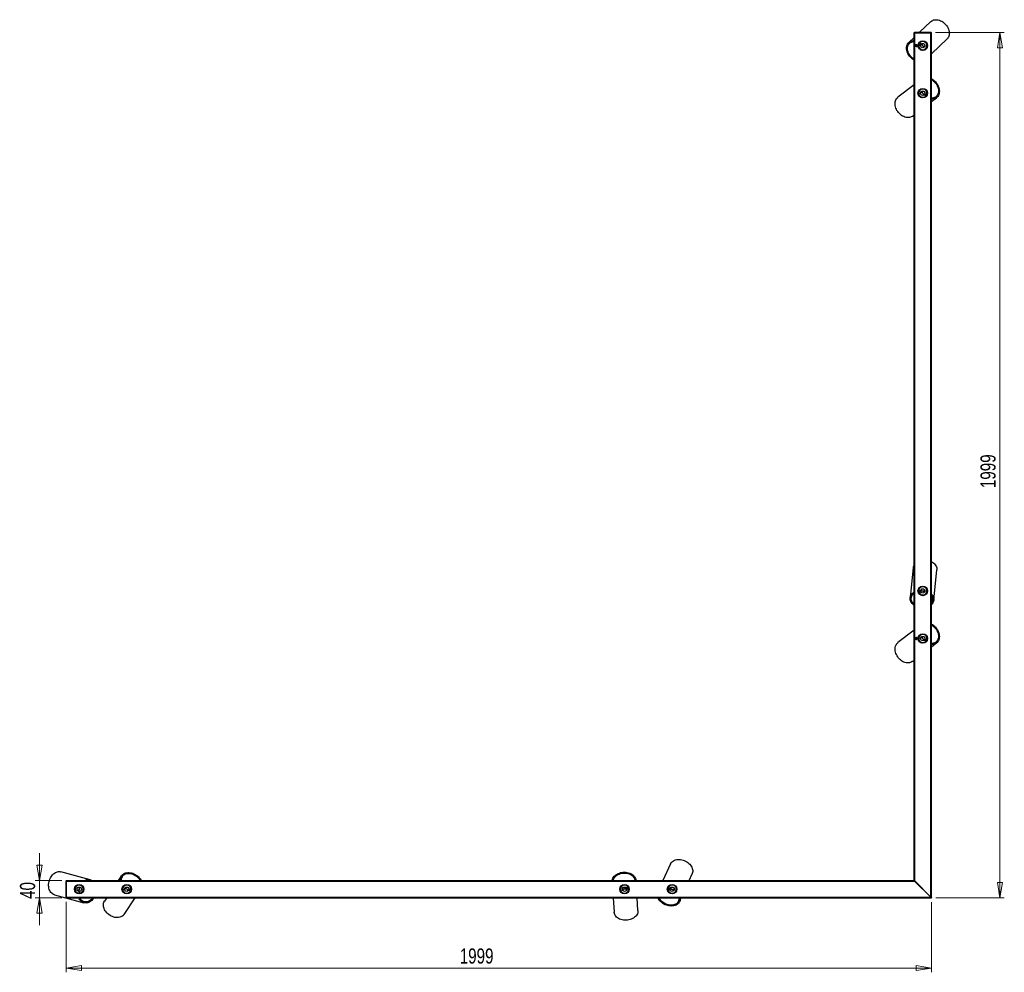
# Model space of a CAD drawing. Header units: millimetres. Extents: x 109 to 1024, y 445 to 795.
# Tile 3 of 4: x 455 to 683, y 575 to 795. Entities that reach past the tile are written whole.
import ezdxf

# ---------------------------------------------------------------- set-up
doc = ezdxf.new("R2010")
doc.units = ezdxf.units.MM
doc.styles.add('SLDTEXTSTYLE0', font='TXT', dxfattribs={"width": 0.75})
doc.dimstyles.new('SLDDIMSTYLE1', dxfattribs={"dimtxt": 3.5, "dimasz": 3.556, "dimexe": 0, "dimexo": 0.0625, "dimgap": 0.875, "dimtad": 1, "dimdec": 0, "dimlfac": 10, "dimrnd": 1e-09, "dimzin": 12, "dimdsep": 46, "dimtxsty": 'SLDTEXTSTYLE0', "dimblk1": 'CLOSED', "dimblk2": 'CLOSED', "dimsah": 1, "dimcen": 0.09, "dimadec": 0, "dimazin": 3, "dimtfac": 1, "dimtdec": 0, "dimtmove": 0, "dimatfit": 0, "dimldrblk": 'CLOSED', "dimfxl": 0, "dimfrac": 2, "dimtolj": 1, "dimtzin": 12, "dimarcsym": 0})
doc.dimstyles.new('SLDDIMSTYLE2', dxfattribs={"dimtxt": 3.5, "dimasz": 3.556, "dimexe": 0, "dimexo": 0.0625, "dimgap": 0.875, "dimtad": 1, "dimdec": 0, "dimlfac": 10, "dimrnd": 1e-09, "dimzin": 12, "dimdsep": 46, "dimtxsty": 'SLDTEXTSTYLE0', "dimblk1": 'CLOSED', "dimblk2": 'CLOSED', "dimsah": 1, "dimcen": 0.09, "dimadec": 0, "dimazin": 3, "dimtfac": 1, "dimtdec": 0, "dimtofl": 0, "dimtmove": 0, "dimatfit": 3, "dimldrblk": 'CLOSED', "dimfxl": 0, "dimfrac": 2, "dimtolj": 1, "dimtzin": 12, "dimarcsym": 0})

# ---------------------------------------------------------------- blocks, each defined once
blk = doc.blocks.new('_Closed')
at = {"color": 0, "linetype": 'ByBlock', "lineweight": -2}
for p, q in [((-1, 0.166667), (0, 0)), ((-1, 0.166667), (-1, -0.166667)), ((0, 0), (-1, -0.166667)), ((0, 0), (-1, 0))]:
    blk.add_line(p, q, dxfattribs=at)
blk = doc.blocks.new('_D_1')
at = {"color": 7, "linetype": 'Continuous', "lineweight": 0}
for p, q in [((460.05, 596.24), (460.05, 602.59)), ((465.22, 596.24), (459.05, 596.24)), ((460.05, 596.24), (460.05, 592.24)), ((465.22, 592.24), (459.05, 592.24)), ((460.05, 592.24), (460.05, 585.89))]:
    blk.add_line(p, q, dxfattribs=at)
at = {"color": 7, "linetype": 'Continuous', "lineweight": 18, "xscale": 3.556, "yscale": 3.556}
for p, rotation in [((460.05, 596.24, 9.57), 270.0000000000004), ((460.05, 592.24, 9.57), 90.0000000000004)]:
    blk.add_blockref('_Closed', p, dxfattribs=dict(at, rotation=rotation))
at = {"color": 7, "linetype": 'Continuous', "lineweight": 18, "insert": (455.53, 591.99), "char_height": 3.5, "attachment_point": 1, "rotation": 90, "style": 'SLDTEXTSTYLE0'}
blk.add_mtext('40', dxfattribs=at)
blk = doc.blocks.new('_D_2')
at = {"color": 7, "linetype": 'Continuous', "lineweight": 0}
for p, q in [((466.22, 591.32), (466.22, 575.03)), ((666.14, 591.24), (666.14, 575.03)), ((466.22, 576.03), (666.14, 576.03))]:
    blk.add_line(p, q, dxfattribs=at)
at = {"color": 7, "linetype": 'Continuous', "lineweight": 18, "xscale": 3.556, "yscale": 3.556, "rotation": 180.0000000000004}
blk.add_blockref('_Closed', (466.22, 576.03, 9.57), dxfattribs=at)
at = {"color": 7, "linetype": 'Continuous', "lineweight": 18, "xscale": 3.556, "yscale": 3.556}
blk.add_blockref('_Closed', (666.14, 576.03, 9.57), dxfattribs=at)
at = {"color": 7, "linetype": 'Continuous', "lineweight": 18, "insert": (557.14, 580.55), "char_height": 3.5, "attachment_point": 1, "style": 'SLDTEXTSTYLE0'}
blk.add_mtext('1999', dxfattribs=at)
blk = doc.blocks.new('_D_3')
at = {"color": 7, "linetype": 'Continuous', "lineweight": 0}
for p, q in [((667.06, 792.16), (682.97, 792.16)), ((681.97, 592.24), (681.97, 792.16)), ((667.14, 592.24), (682.97, 592.24))]:
    blk.add_line(p, q, dxfattribs=at)
at = {"color": 7, "linetype": 'Continuous', "lineweight": 18, "xscale": 3.556, "yscale": 3.556}
for p, rotation in [((681.97, 792.16, 9.57), 90.0000000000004), ((681.97, 592.24, 9.57), 270.0000000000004)]:
    blk.add_blockref('_Closed', p, dxfattribs=dict(at, rotation=rotation))
at = {"color": 7, "linetype": 'Continuous', "lineweight": 18, "insert": (677.46, 686.9), "char_height": 3.5, "attachment_point": 1, "rotation": 90, "style": 'SLDTEXTSTYLE0'}
blk.add_mtext('1999', dxfattribs=at)

msp = doc.modelspace()

# ---------------------------------------------------------------- linework, layer by layer
at = {"color": 7, "linetype": 'Continuous', "lineweight": 25}
for p, q in [((665.98, 794.7), (663.31, 792.16)), ((662.14, 792.16), (662.22, 792.16)), ((662.14, 596.16), (662.14, 792.16)), ((662.22, 792.16), (662.22, 792.06)), ((666.06, 792.16), (662.22, 792.16)), ((662.22, 596.16), (662.22, 792.16)), ((666.06, 792.06), (662.22, 792.06)), ((666.06, 792.16), (666.06, 792.06)), ((666.06, 792.16), (666.14, 792.16)), ((666.06, 592.24), (666.06, 792.16)), ((666.14, 592.24), (666.14, 792.16)), ((662.14, 791.05), (660.88, 789.86)), ((661.05, 789.81), (661.12, 789.74)), ((661.15, 789.77), (661.06, 789.68)), ((661.35, 789.93), (661.3, 789.98)), ((663.26, 789.5), (663.64, 789.3)), ((663.73, 789.48), (663.35, 789.68)), ((663.64, 789.3), (663.73, 789.48)), ((663.94, 789.46), (664.09, 789.59)), ((664.21, 790.26), (664.22, 790.27)), ((666.14, 787.27), (669.77, 790.7)), ((662.23, 789.32), (662.22, 789.33)), ((662.22, 788.99), (662.23, 789)), ((662.26, 789.36), (662.23, 789.32)), ((662.23, 789.04), (662.23, 789.32)), ((662.23, 789), (662.23, 789.04)), ((662.23, 789), (662.26, 788.96)), ((662.26, 789.36), (662.26, 789.36)), ((662.29, 789.32), (662.26, 789.36)), ((662.26, 789.01), (662.26, 789.36)), ((662.26, 789.01), (662.26, 789.36)), ((662.26, 788.96), (662.26, 789.01)), ((662.26, 788.96), (662.26, 789.01)), ((662.26, 788.96), (662.29, 789)), ((662.26, 788.96), (662.26, 788.96)), ((662.32, 789.36), (662.29, 789.32)), ((662.29, 789.04), (662.29, 789.32)), ((662.29, 789), (662.29, 789.04)), ((662.29, 789), (662.32, 788.96)), ((662.33, 789.36), (662.32, 789.36)), ((662.32, 789.01), (662.32, 789.36)), ((662.32, 788.96), (662.32, 789.01)), ((662.32, 788.96), (662.33, 788.96)), ((662.36, 789.32), (662.33, 789.36)), ((662.33, 789.01), (662.33, 789.36)), ((662.33, 788.96), (662.33, 789.01)), ((662.33, 788.96), (662.36, 789)), ((662.38, 789.36), (662.36, 789.32)), ((662.36, 789.04), (662.36, 789.32)), ((662.36, 789), (662.36, 789.04)), ((662.36, 789), (662.38, 788.96)), ((662.39, 789.36), (662.38, 789.36)), ((662.38, 789.01), (662.38, 789.36)), ((662.38, 788.96), (662.38, 789.01)), ((662.38, 788.96), (662.39, 788.96)), ((662.42, 789.32), (662.39, 789.36)), ((662.39, 789.01), (662.39, 789.36)), ((662.39, 788.96), (662.39, 789.01)), ((662.39, 788.96), (662.42, 789)), ((662.45, 789.36), (662.42, 789.32)), ((662.42, 789.04), (662.42, 789.32)), ((662.42, 789), (662.42, 789.04)), ((662.42, 789), (662.45, 788.96)), ((662.46, 789.36), (662.45, 789.36)), ((662.45, 789.01), (662.45, 789.36)), ((662.45, 788.96), (662.45, 789.01)), ((662.45, 788.96), (662.46, 788.96)), ((662.48, 789.32), (662.46, 789.36)), ((662.46, 789.01), (662.46, 789.36)), ((662.46, 788.96), (662.46, 789.01)), ((662.46, 788.96), (662.48, 789)), ((662.51, 789.36), (662.48, 789.32)), ((662.48, 789.04), (662.48, 789.32)), ((662.48, 789), (662.48, 789.04)), ((662.48, 789), (662.51, 788.96)), ((662.52, 789.36), (662.51, 789.36)), ((662.51, 789.01), (662.51, 789.36)), ((662.51, 788.96), (662.51, 789.01)), ((662.51, 788.96), (662.52, 788.96)), ((662.55, 789.32), (662.52, 789.36)), ((662.52, 789.01), (662.52, 789.36)), ((662.52, 788.96), (662.52, 789.01)), ((662.52, 788.96), (662.55, 789)), ((662.58, 789.36), (662.55, 789.32)), ((662.55, 789.04), (662.55, 789.32)), ((662.55, 789), (662.55, 789.04)), ((662.55, 789), (662.58, 788.96)), ((662.59, 789.36), (662.58, 789.36)), ((662.58, 789.01), (662.58, 789.36)), ((662.58, 788.96), (662.58, 789.01)), ((662.58, 788.96), (662.59, 788.96)), ((662.61, 789.32), (662.59, 789.36)), ((662.59, 789.01), (662.59, 789.36)), ((662.59, 788.96), (662.59, 789.01)), ((662.59, 788.96), (662.61, 789)), ((662.64, 789.36), (662.61, 789.32)), ((662.61, 789.04), (662.61, 789.32)), ((662.61, 789), (662.61, 789.04)), ((662.61, 789), (662.64, 788.96)), ((662.65, 789.36), (662.64, 789.36)), ((662.64, 789.01), (662.64, 789.36)), ((662.64, 788.96), (662.64, 789.01)), ((662.64, 788.96), (662.65, 788.96)), ((662.68, 789.32), (662.65, 789.36)), ((662.65, 789.01), (662.65, 789.36)), ((662.65, 788.96), (662.65, 789.01)), ((662.65, 788.96), (662.68, 789)), ((662.7, 789.36), (662.68, 789.32)), ((662.68, 789.04), (662.68, 789.32)), ((662.68, 789), (662.68, 789.04)), ((662.68, 789), (662.7, 788.96)), ((662.71, 789.36), (662.7, 789.36)), ((662.7, 789.01), (662.7, 789.36)), ((662.7, 788.96), (662.7, 789.01)), ((662.7, 788.96), (662.71, 788.96)), ((662.74, 789.32), (662.71, 789.36)), ((662.71, 789.01), (662.71, 789.36)), ((662.71, 788.96), (662.71, 789.01)), ((662.71, 788.96), (662.74, 789)), ((662.76, 789.34), (662.74, 789.32)), ((662.74, 789.04), (662.74, 789.32)), ((662.74, 789), (662.74, 789.04)), ((662.74, 789), (662.76, 788.98)), ((662.94, 789.16), (662.76, 789.34)), ((662.76, 788.98), (662.76, 789.34)), ((662.76, 788.98), (662.94, 789.16)), ((663.03, 789.14), (663.04, 789.15)), ((663.05, 788.98), (663.05, 788.99)), ((663.08, 788.86), (663.07, 788.87)), ((663.09, 788.83), (663.08, 788.85)), ((663.77, 788.11), (663.76, 788.13)), ((663.8, 788.1), (663.78, 788.12)), ((663.91, 788.08), (663.91, 788.08)), ((664.07, 788.06), (664.06, 788.05)), ((664.57, 789.09), (664.43, 788.95)), ((665.25, 789.18), (665.24, 789.17)), ((662.14, 780.09), (658.38, 777.21)), ((663.04, 778.26), (663.05, 778.27)), ((663.72, 778.28), (663.88, 778.4)), ((664.32, 779.24), (664.33, 779.25)), ((664.48, 779.21), (664.49, 779.21)), ((664.59, 779.17), (664.61, 779.16)), ((664.62, 779.16), (664.63, 779.14)), ((665.22, 778.38), (665.23, 778.36)), ((665.22, 778.35), (665.24, 778.33)), ((665.25, 778.22), (665.24, 778.21)), ((665.25, 778.06), (665.24, 778.05)), ((663.96, 777.08), (663.95, 777.07)), ((664.31, 777.85), (664.15, 777.72)), ((664.62, 777.96), (664.51, 777.8)), ((664.51, 777.8), (664.88, 777.56)), ((664.99, 777.73), (664.62, 777.96)), ((666.14, 776.23), (667.31, 777.12)), ((666.84, 777.1), (666.88, 777.05)), ((667.05, 777.24), (667.15, 777.32)), ((667.15, 777.19), (667.09, 777.27)), ((661.73, 772.85), (662.14, 773.16)), ((661.92, 668.56), (661.21, 661.57)), ((666.68, 661.01), (667.39, 668)), ((663.62, 663.14), (663.19, 663.04)), ((663.24, 662.84), (663.66, 662.94)), ((663.31, 662.42), (663.31, 662.44)), ((663.42, 662.31), (663.42, 662.32)), ((663.47, 664.04), (663.47, 664.05)), ((663.53, 662.24), (663.51, 662.24)), ((663.55, 662.23), (663.53, 662.23)), ((663.66, 662.94), (663.62, 663.14)), ((663.79, 663.26), (663.81, 663.46)), ((664.51, 663.38), (664.49, 663.18)), ((664.54, 662.12), (664.51, 662.13)), ((664.56, 662.14), (664.54, 662.14)), ((664.66, 662.2), (664.66, 662.18)), ((664.8, 662.28), (664.8, 662.27)), ((664.96, 663.9), (664.96, 663.88)), ((661.37, 661.64), (661.47, 661.63)), ((661.52, 661.92), (661.45, 661.93)), ((661.47, 661.68), (661.46, 661.54)), ((666.43, 661.03), (666.44, 661.17)), ((666.44, 661.12), (666.54, 661.11)), ((666.52, 661.41), (666.45, 661.42)), ((662.14, 654.09), (658.39, 651.2)), ((664.32, 653.25), (664.33, 653.25)), ((664.48, 653.21), (664.49, 653.21)), ((664.59, 653.17), (664.6, 653.16)), ((664.62, 653.16), (664.63, 653.15)), ((662.23, 652.32), (662.22, 652.33)), ((662.22, 651.99), (662.23, 652)), ((662.26, 652.36), (662.23, 652.32)), ((662.23, 652.17), (662.23, 652.32)), ((662.23, 652), (662.23, 652.17)), ((662.23, 652), (662.26, 651.96)), ((662.29, 652.32), (662.26, 652.36)), ((662.26, 652.36), (662.26, 652.36)), ((662.26, 652.18), (662.26, 652.36)), ((662.26, 652.18), (662.26, 652.36)), ((662.26, 651.96), (662.26, 652.18)), ((662.26, 651.96), (662.26, 652.18)), ((662.26, 651.96), (662.29, 652)), ((662.26, 651.96), (662.26, 651.96)), ((662.32, 652.36), (662.29, 652.32)), ((662.29, 652.17), (662.29, 652.32)), ((662.29, 652), (662.29, 652.17)), ((662.29, 652), (662.32, 651.96)), ((662.33, 652.36), (662.32, 652.36)), ((662.32, 652.18), (662.32, 652.36)), ((662.32, 651.96), (662.32, 652.18)), ((662.32, 651.96), (662.33, 651.96)), ((662.36, 652.32), (662.33, 652.36)), ((662.33, 652.18), (662.33, 652.36)), ((662.33, 651.96), (662.33, 652.18)), ((662.33, 651.96), (662.36, 652)), ((662.38, 652.36), (662.36, 652.32)), ((662.36, 652.17), (662.36, 652.32)), ((662.36, 652), (662.36, 652.17)), ((662.36, 652), (662.38, 651.96)), ((662.39, 652.36), (662.38, 652.36)), ((662.38, 652.18), (662.38, 652.36)), ((662.38, 651.96), (662.38, 652.18)), ((662.38, 651.96), (662.39, 651.96)), ((662.42, 652.32), (662.39, 652.36)), ((662.39, 652.18), (662.39, 652.36)), ((662.39, 651.96), (662.39, 652.18)), ((662.39, 651.96), (662.42, 652)), ((662.45, 652.36), (662.42, 652.32)), ((662.42, 652.17), (662.42, 652.32)), ((662.42, 652), (662.42, 652.17)), ((662.42, 652), (662.45, 651.96)), ((662.46, 652.36), (662.45, 652.36)), ((662.45, 652.18), (662.45, 652.36)), ((662.45, 651.96), (662.45, 652.18)), ((662.45, 651.96), (662.46, 651.96)), ((662.48, 652.32), (662.46, 652.36)), ((662.46, 652.18), (662.46, 652.36)), ((662.46, 651.96), (662.46, 652.18)), ((662.46, 651.96), (662.48, 652)), ((662.51, 652.36), (662.48, 652.32)), ((662.48, 652.17), (662.48, 652.32)), ((662.48, 652), (662.48, 652.17)), ((662.48, 652), (662.51, 651.96)), ((662.52, 652.36), (662.51, 652.36)), ((662.51, 652.18), (662.51, 652.36)), ((662.51, 651.96), (662.51, 652.18)), ((662.51, 651.96), (662.52, 651.96)), ((662.55, 652.32), (662.52, 652.36)), ((662.52, 652.18), (662.52, 652.36)), ((662.52, 651.96), (662.52, 652.18)), ((662.52, 651.96), (662.55, 652)), ((662.58, 652.36), (662.55, 652.32)), ((662.55, 652.17), (662.55, 652.32)), ((662.55, 652), (662.55, 652.17)), ((662.55, 652), (662.58, 651.96)), ((662.59, 652.36), (662.58, 652.36)), ((662.58, 652.18), (662.58, 652.36)), ((662.58, 651.96), (662.58, 652.18)), ((662.58, 651.96), (662.59, 651.96)), ((662.61, 652.32), (662.59, 652.36)), ((662.59, 652.18), (662.59, 652.36)), ((662.59, 651.96), (662.59, 652.18)), ((662.59, 651.96), (662.61, 652)), ((662.64, 652.36), (662.61, 652.32)), ((662.61, 652.17), (662.61, 652.32)), ((662.61, 652), (662.61, 652.17)), ((662.61, 652), (662.64, 651.96)), ((662.65, 652.36), (662.64, 652.36)), ((662.64, 652.18), (662.64, 652.36)), ((662.64, 651.96), (662.64, 652.18)), ((662.64, 651.96), (662.65, 651.96)), ((662.68, 652.32), (662.65, 652.36)), ((662.65, 652.18), (662.65, 652.36)), ((662.65, 651.96), (662.65, 652.18)), ((662.65, 651.96), (662.68, 652)), ((662.7, 652.36), (662.68, 652.32)), ((662.68, 652.17), (662.68, 652.32)), ((662.68, 652), (662.68, 652.17)), ((662.68, 652), (662.7, 651.96)), ((662.71, 652.36), (662.7, 652.36)), ((662.7, 652.18), (662.7, 652.36)), ((662.7, 651.96), (662.7, 652.18)), ((662.7, 651.96), (662.71, 651.96)), ((662.74, 652.32), (662.71, 652.36)), ((662.71, 652.18), (662.71, 652.36)), ((662.71, 651.96), (662.71, 652.18)), ((662.71, 651.96), (662.74, 652)), ((662.76, 652.34), (662.74, 652.32)), ((662.74, 652.17), (662.74, 652.32)), ((662.74, 652), (662.74, 652.17)), ((662.74, 652), (662.76, 651.98)), ((662.94, 652.16), (662.76, 652.34)), ((662.76, 651.98), (662.76, 652.34)), ((662.76, 651.98), (662.94, 652.16)), ((663.03, 652.25), (663.04, 652.26)), ((663.72, 652.28), (663.88, 652.4)), ((663.96, 651.07), (663.95, 651.07)), ((664.31, 651.85), (664.15, 651.72)), ((664.62, 651.96), (664.51, 651.8)), ((664.51, 651.8), (664.88, 651.56)), ((664.99, 651.73), (664.62, 651.96)), ((665.22, 652.38), (665.23, 652.36)), ((665.22, 652.35), (665.24, 652.33)), ((665.25, 652.22), (665.24, 652.22)), ((665.25, 652.07), (665.24, 652.06)), ((666.14, 650.23), (667.31, 651.13)), ((666.84, 651.11), (666.88, 651.05)), ((667.05, 651.25), (667.16, 651.33)), ((667.15, 651.2), (667.09, 651.28)), ((661.74, 646.84), (662.14, 647.15)), ((605.83, 600.06), (604.11, 596.24)), ((471.76, 596.4), (464.98, 598.24)), ((466.22, 596.24), (466.22, 596.16)), ((466.22, 596.24), (662.22, 596.24)), ((466.22, 596.16), (662.22, 596.16)), ((466.32, 596.16), (466.22, 596.16)), ((466.22, 592.32), (466.22, 596.16)), ((466.32, 592.32), (466.32, 596.16)), ((471.18, 596.24), (471.21, 596.24)), ((471.33, 596.3), (471.32, 596.24)), ((471.63, 596.24), (471.64, 596.27)), ((478.98, 597.33), (478.25, 596.24)), ((478.94, 596.9), (479, 596.86)), ((479.15, 597.12), (479.06, 597.18)), ((479.19, 597.19), (479.12, 597.08)), ((597.59, 596.24), (597.58, 596.3)), ((597.84, 596.24), (597.83, 596.31)), ((610.14, 596.24), (610.85, 597.8)), ((662.14, 596.16), (662.22, 596.16)), ((662.2, 596.14), (662.23, 596.14)), ((662.2, 596.14), (662.23, 596.14)), ((662.21, 596.13), (662.24, 596.13)), ((662.22, 596.24), (662.22, 596.16)), ((662.22, 596.13), (662.24, 596.13)), ((662.23, 596.14), (662.24, 596.13)), ((662.23, 596.14), (662.23, 596.14)), ((662.24, 596.18), (662.24, 596.15)), ((662.24, 596.18), (662.24, 596.15)), ((662.26, 596.14), (662.24, 596.15)), ((662.24, 596.13), (662.25, 596.1)), ((662.24, 596.13), (662.24, 596.13)), ((662.24, 596.1), (662.25, 596.1)), ((662.26, 596.16), (662.26, 596.14)), ((662.26, 596.16), (662.26, 596.14)), ((662.26, 596.14), (662.26, 596.14)), ((662.28, 596.14), (662.28, 596.13)), ((662.36, 596.08), (662.28, 596.13)), ((662.36, 596.08), (665.96, 592.4)), ((468.63, 595.18), (468.64, 595.17)), ((469.07, 593.92), (468.88, 593.97)), ((469.06, 594.64), (469.26, 594.59)), ((470.19, 594.75), (470.21, 594.75)), ((470.26, 594.6), (470.27, 594.6)), ((470.3, 594.49), (470.3, 594.47)), ((470.31, 594.47), (470.3, 594.44)), ((479.14, 593.98), (479.15, 593.99)), ((479.79, 594.22), (479.9, 594.38)), ((480.05, 595.32), (480.05, 595.34)), ((480.21, 595.34), (480.21, 595.35)), ((480.32, 595.34), (480.34, 595.33)), ((480.35, 595.34), (480.37, 595.33)), ((480.48, 593.99), (480.37, 593.83)), ((480.74, 594.21), (480.69, 594.01)), ((480.69, 594.01), (481.11, 593.9)), ((481.16, 594.1), (480.74, 594.21)), ((481.17, 594.79), (481.19, 594.78)), ((481.19, 594.76), (481.2, 594.75)), ((481.25, 594.65), (481.24, 594.64)), ((481.3, 594.5), (481.29, 594.49)), ((594.42, 594.99), (594.42, 595.01)), ((594.53, 595.1), (594.53, 595.12)), ((594.62, 595.18), (594.64, 595.18)), ((594.65, 595.19), (594.67, 595.2)), ((594.89, 593.96), (594.88, 594.16)), ((595.57, 594.21), (595.59, 594.01)), ((595.63, 595.26), (595.66, 595.27)), ((596.05, 594.71), (595.65, 594.54)), ((595.65, 594.54), (595.73, 594.35)), ((595.66, 595.25), (595.68, 595.25)), ((595.73, 594.35), (596.13, 594.53)), ((595.78, 595.2), (595.78, 595.19)), ((595.91, 595.11), (595.91, 595.1)), ((605.2, 593.8), (605.21, 593.81)), ((605.27, 594.22), (605.7, 594.18)), ((605.72, 594.38), (605.29, 594.42)), ((605.7, 594.18), (605.72, 594.38)), ((605.87, 595.28), (605.87, 595.29)), ((605.93, 594.44), (606.01, 594.62)), ((606.65, 594.33), (606.57, 594.15)), ((607.24, 594.68), (607.24, 594.66)), ((665.98, 592.42), (662.3, 596.02)), ((463.53, 592.94), (470.31, 591.09)), ((466.22, 592.32), (466.22, 592.24)), ((466.22, 592.32), (666.14, 592.32)), ((466.32, 592.32), (466.22, 592.32)), ((466.22, 592.24), (666.14, 592.24)), ((468.25, 593.73), (468.23, 593.73)), ((469.36, 593.74), (469.16, 593.72)), ((469.16, 593.72), (469.19, 593.29)), ((469.39, 593.3), (469.36, 593.74)), ((469.81, 593.3), (469.8, 593.3)), ((469.94, 593.39), (469.93, 593.4)), ((470.03, 593.49), (470.02, 593.47)), ((470.05, 593.51), (470.04, 593.49)), ((475.57, 592.24), (475.07, 591.5)), ((479.64, 588.43), (482.19, 592.24)), ((480.4, 593.15), (480.39, 593.14)), ((592.61, 592.24), (592.84, 588.92)), ((594.53, 593.37), (594.53, 593.39)), ((596.03, 593.49), (596.03, 593.48)), ((598.33, 589.31), (598.12, 592.24)), ((605.27, 593.66), (605.28, 593.67)), ((605.36, 593.56), (605.34, 593.57)), ((605.37, 593.54), (605.35, 593.55)), ((606.27, 593.13), (606.25, 593.14)), ((606.3, 593.13), (606.28, 593.14)), ((606.42, 593.16), (606.41, 593.15)), ((606.57, 593.2), (606.57, 593.19)), ((607.73, 591.5), (607.78, 591.62)), ((607.76, 591.57), (607.85, 591.53)), ((607.93, 591.83), (607.86, 591.86)), ((607.95, 591.39), (608.34, 592.24)), ((666.06, 592.24), (666.14, 592.24)), ((666.14, 592.32), (666.14, 592.24)), ((470.01, 591.45), (470, 591.39)), ((470.25, 591.37), (470.38, 591.33)), ((470.27, 591.26), (470.3, 591.35))]:
    msp.add_line(p, q, dxfattribs=at)
at = {"color": 8, "linetype": 'Continuous', "lineweight": 25}
for p, q in [((662.3, 789.33), (662.3, 792.06)), ((665.98, 592.42), (665.98, 792.06)), ((662.3, 652.33), (662.3, 788.99)), ((662.3, 596.12), (662.3, 651.99)), ((466.32, 596.08), (662.26, 596.08)), ((662.3, 596.08), (662.36, 596.08)), ((662.3, 596.02), (662.3, 596.08)), ((466.32, 592.4), (665.96, 592.4))]:
    msp.add_line(p, q, dxfattribs=at)
at = {"color": 7, "linetype": 'Continuous', "lineweight": 25, "flags": 128}
for points in [[(665.98, 794.7), (666.03, 794.74), (666.21, 794.88), (666.42, 794.99), (666.65, 795.07), (666.9, 795.12), (667.15, 795.14), (667.42, 795.13), (667.69, 795.09), (667.96, 795.01), (668.24, 794.91), (668.51, 794.77), (668.77, 794.61), (669.01, 794.43), (669.25, 794.22), (669.46, 793.99), (669.66, 793.74), (669.83, 793.49), (669.98, 793.22), (670.1, 792.94), (670.19, 792.66), (670.25, 792.39), (670.28, 792.11), (670.27, 791.85), (670.24, 791.59), (670.18, 791.35), (670.08, 791.13), (669.96, 790.92), (669.81, 790.74), (669.77, 790.7)], [(662.14, 785.8), (662.01, 785.88), (661.76, 786.05), (661.52, 786.24), (661.29, 786.46), (661.09, 786.69), (660.91, 786.94), (660.75, 787.2), (660.62, 787.47), (660.51, 787.75), (660.43, 788.02), (660.39, 788.3), (660.37, 788.57), (660.39, 788.83), (660.43, 789.07), (660.51, 789.31), (660.61, 789.52), (660.75, 789.71), (660.9, 789.88), (661.09, 790.02), (661.29, 790.14), (661.51, 790.22), (661.75, 790.28), (662, 790.31), (662.14, 790.31)], [(662.14, 785.93), (662.08, 785.97), (661.83, 786.14), (661.59, 786.33), (661.37, 786.54), (661.18, 786.77), (661, 787.01), (660.84, 787.27), (660.72, 787.53), (660.62, 787.8), (660.55, 788.07), (660.51, 788.34), (660.5, 788.6), (660.53, 788.85), (660.58, 789.09), (660.67, 789.31), (660.78, 789.51), (660.92, 789.69), (661.09, 789.84), (661.28, 789.97), (661.49, 790.06), (661.71, 790.13), (661.95, 790.17), (662.13, 790.17)], [(662.14, 786.02), (662, 786.11), (661.76, 786.28), (661.53, 786.48), (661.33, 786.7), (661.14, 786.94), (660.98, 787.19), (660.84, 787.44), (660.73, 787.71), (660.65, 787.98), (660.61, 788.24), (660.59, 788.5), (660.61, 788.76), (660.65, 788.99), (660.73, 789.22), (660.84, 789.42), (660.98, 789.6), (661.14, 789.75), (661.33, 789.88), (661.53, 789.98), (661.76, 790.04), (662, 790.08), (662.14, 790.09)], [(663.76, 789.49), (663.81, 789.45), (663.86, 789.43), (663.91, 789.43), (663.94, 789.46), (663.97, 789.49), (663.97, 789.54), (663.96, 789.59), (663.94, 789.62)], [(663.88, 789.43), (663.98, 789.27), (664.1, 789.12)], [(664.09, 789.59), (664.11, 789.63), (664.12, 789.66)], [(664.5, 790.21), (664.52, 790.19), (664.53, 790.19)], [(665.19, 789.49), (665.19, 789.48), (665.21, 789.46)], [(664.1, 789.12), (664.25, 788.99), (664.4, 788.89)], [(664.64, 789.11), (664.61, 789.11), (664.57, 789.09)], [(666.14, 781.5), (666.36, 781.38), (666.61, 781.2), (666.84, 781.01), (667.06, 780.79), (667.26, 780.55), (667.43, 780.29), (667.59, 780.03), (667.72, 779.75), (667.82, 779.47), (667.9, 779.18), (667.95, 778.9), (667.96, 778.63), (667.95, 778.36), (667.91, 778.1), (667.84, 777.86), (667.74, 777.64), (667.61, 777.43), (667.46, 777.26), (667.29, 777.11), (667.09, 776.98), (666.88, 776.89), (666.65, 776.83), (666.4, 776.8), (666.15, 776.8), (666.14, 776.8)], [(666.14, 781.37), (666.29, 781.28), (666.53, 781.12), (666.76, 780.93), (666.97, 780.71), (667.17, 780.48), (667.34, 780.23), (667.49, 779.97), (667.62, 779.7), (667.72, 779.42), (667.79, 779.14), (667.83, 778.87), (667.84, 778.6), (667.82, 778.34), (667.77, 778.09), (667.69, 777.86), (667.58, 777.65), (667.45, 777.46), (667.29, 777.3), (667.11, 777.17), (666.91, 777.06), (666.69, 776.98), (666.46, 776.94), (666.21, 776.93), (666.14, 776.93)], [(666.14, 781.28), (666.35, 781.15), (666.59, 780.97), (666.81, 780.77), (667.01, 780.55), (667.2, 780.31), (667.36, 780.06), (667.49, 779.79), (667.6, 779.52), (667.68, 779.25), (667.73, 778.97), (667.75, 778.7), (667.74, 778.44), (667.7, 778.19), (667.63, 777.96), (667.53, 777.75), (667.4, 777.56), (667.24, 777.39), (667.07, 777.26), (666.87, 777.15), (666.65, 777.07), (666.42, 777.03), (666.18, 777.02), (666.14, 777.02)], [(663.65, 778.26), (663.68, 778.26), (663.72, 778.28)], [(664.18, 778.19), (664.05, 778.34), (663.91, 778.46)], [(664.37, 777.86), (664.29, 778.03), (664.18, 778.19)], [(661.73, 772.85), (661.68, 772.81), (661.48, 772.69), (661.26, 772.6), (661.03, 772.54), (660.78, 772.52), (660.52, 772.53), (660.26, 772.57), (659.99, 772.64), (659.73, 772.74), (659.47, 772.87), (659.22, 773.03), (658.97, 773.22), (658.75, 773.43), (658.53, 773.66), (658.34, 773.91), (658.17, 774.18), (658.03, 774.45), (657.91, 774.73), (657.82, 775.02), (657.76, 775.31), (657.73, 775.59), (657.73, 775.86), (657.76, 776.13), (657.82, 776.38), (657.91, 776.61), (658.03, 776.82), (658.17, 777.01), (658.34, 777.17), (658.38, 777.21)], [(663.06, 777.94), (663.06, 777.95), (663.05, 777.97)], [(663.67, 777.15), (663.66, 777.17), (663.65, 777.18)], [(664.15, 777.72), (664.12, 777.69), (664.11, 777.66)], [(664.48, 777.8), (664.44, 777.83), (664.4, 777.86), (664.35, 777.86), (664.31, 777.85), (664.28, 777.81), (664.27, 777.76), (664.28, 777.71), (664.29, 777.68)], [(666.14, 669.94), (666.19, 669.91), (666.44, 669.76), (666.66, 669.59), (666.86, 669.4), (667.03, 669.2), (667.18, 668.98), (667.28, 668.76), (667.36, 668.52), (667.4, 668.29), (667.4, 668.06), (667.39, 668)], [(662.14, 659.83), (662.06, 659.88), (661.85, 660.06), (661.66, 660.25), (661.51, 660.46), (661.38, 660.68), (661.29, 660.9), (661.23, 661.13), (661.2, 661.36), (661.21, 661.59), (661.26, 661.82), (661.33, 662.04), (661.45, 662.25), (661.59, 662.45), (661.77, 662.63), (661.97, 662.8), (662.14, 662.92)], [(662.14, 659.98), (662.12, 659.99), (661.92, 660.17), (661.74, 660.36), (661.6, 660.57), (661.49, 660.78), (661.41, 661.01), (661.36, 661.23), (661.35, 661.46), (661.38, 661.68), (661.44, 661.9), (661.53, 662.11), (661.66, 662.31), (661.82, 662.5), (662.01, 662.67), (662.14, 662.76)], [(662.14, 660.08), (662.05, 660.16), (661.87, 660.35), (661.72, 660.55), (661.6, 660.76), (661.51, 660.98), (661.46, 661.2), (661.45, 661.43), (661.47, 661.65), (661.53, 661.87), (661.62, 662.08), (661.75, 662.28), (661.91, 662.46), (662.1, 662.63), (662.14, 662.66)], [(663.64, 663.16), (663.69, 663.16), (663.74, 663.18), (663.78, 663.21), (663.79, 663.26), (663.79, 663.3), (663.76, 663.34), (663.71, 663.37), (663.68, 663.38)], [(663.72, 664.19), (663.75, 664.19), (663.76, 664.19)], [(663.76, 663.2), (663.94, 663.14), (664.13, 663.11)], [(663.81, 663.46), (663.81, 663.5), (663.79, 663.52)], [(664.13, 663.11), (664.32, 663.1), (664.51, 663.12)], [(664.55, 663.45), (664.53, 663.43), (664.51, 663.38)], [(664.72, 664.09), (664.72, 664.09), (664.75, 664.09)], [(666.14, 662.42), (666.18, 662.37), (666.35, 662.17), (666.48, 661.95), (666.58, 661.73), (666.65, 661.5), (666.68, 661.27), (666.68, 661.03), (666.64, 660.81), (666.57, 660.58), (666.47, 660.37), (666.33, 660.17), (666.16, 659.98), (666.14, 659.96)], [(666.14, 655.5), (666.35, 655.38), (666.6, 655.21), (666.83, 655.01), (667.05, 654.79), (667.25, 654.55), (667.43, 654.3), (667.58, 654.03), (667.71, 653.76), (667.82, 653.48), (667.9, 653.19), (667.94, 652.91), (667.96, 652.63), (667.95, 652.36), (667.91, 652.11), (667.84, 651.87), (667.74, 651.64), (667.61, 651.44), (667.46, 651.26), (667.29, 651.11), (667.09, 650.99), (666.88, 650.9), (666.65, 650.83), (666.4, 650.8), (666.15, 650.8), (666.14, 650.8)], [(666.14, 655.37), (666.28, 655.29), (666.52, 655.12), (666.75, 654.93), (666.96, 654.72), (667.16, 654.49), (667.33, 654.24), (667.49, 653.98), (667.61, 653.71), (667.71, 653.43), (667.78, 653.15), (667.82, 652.88), (667.83, 652.61), (667.81, 652.35), (667.77, 652.1), (667.69, 651.87), (667.58, 651.66), (667.45, 651.47), (667.29, 651.31), (667.11, 651.17), (666.91, 651.07), (666.69, 650.99), (666.46, 650.95), (666.21, 650.93), (666.14, 650.94)], [(666.14, 655.28), (666.35, 655.15), (666.58, 654.98), (666.8, 654.78), (667.01, 654.56), (667.19, 654.32), (667.35, 654.07), (667.49, 653.8), (667.6, 653.53), (667.68, 653.25), (667.73, 652.98), (667.75, 652.71), (667.74, 652.45), (667.7, 652.2), (667.63, 651.97), (667.53, 651.76), (667.4, 651.57), (667.24, 651.4), (667.07, 651.26), (666.87, 651.16), (666.65, 651.08), (666.42, 651.04), (666.18, 651.03), (666.14, 651.03)], [(661.74, 646.84), (661.69, 646.81), (661.49, 646.69), (661.27, 646.6), (661.04, 646.54), (660.79, 646.51), (660.53, 646.52), (660.27, 646.56), (660.01, 646.63), (659.74, 646.73), (659.48, 646.86), (659.23, 647.02), (658.98, 647.21), (658.75, 647.42), (658.54, 647.65), (658.35, 647.9), (658.18, 648.16), (658.04, 648.44), (657.92, 648.72), (657.83, 649), (657.77, 649.29), (657.74, 649.57), (657.73, 649.85), (657.76, 650.11), (657.82, 650.36), (657.91, 650.6), (658.03, 650.81), (658.17, 651), (658.34, 651.16), (658.39, 651.2)], [(663.06, 651.94), (663.06, 651.95), (663.05, 651.97)], [(663.65, 652.26), (663.68, 652.26), (663.72, 652.28)], [(663.67, 651.15), (663.66, 651.17), (663.65, 651.17)], [(664.18, 652.19), (664.05, 652.34), (663.91, 652.46)], [(664.15, 651.72), (664.12, 651.69), (664.11, 651.66)], [(664.37, 651.86), (664.29, 652.03), (664.18, 652.19)], [(664.48, 651.8), (664.44, 651.84), (664.4, 651.86), (664.35, 651.86), (664.31, 651.85), (664.28, 651.81), (664.27, 651.76), (664.28, 651.71), (664.29, 651.68)], [(605.83, 600.06), (605.86, 600.11), (605.98, 600.31), (606.13, 600.5), (606.31, 600.66), (606.52, 600.8), (606.75, 600.91), (607, 601), (607.27, 601.07), (607.55, 601.1), (607.84, 601.11), (608.14, 601.09), (608.44, 601.03), (608.74, 600.96), (609.04, 600.85), (609.32, 600.72), (609.6, 600.57), (609.85, 600.4), (610.09, 600.2), (610.3, 599.99), (610.49, 599.77), (610.65, 599.54), (610.78, 599.29), (610.88, 599.05), (610.95, 598.8), (610.98, 598.55), (610.98, 598.31), (610.94, 598.07), (610.87, 597.85), (610.85, 597.8)], [(463.53, 592.94), (463.48, 592.95), (463.26, 593.04), (463.06, 593.16), (462.87, 593.31), (462.7, 593.49), (462.55, 593.7), (462.42, 593.94), (462.32, 594.19), (462.24, 594.47), (462.18, 594.75), (462.16, 595.05), (462.16, 595.36), (462.19, 595.67), (462.25, 595.98), (462.33, 596.28), (462.44, 596.57), (462.57, 596.85), (462.72, 597.12), (462.9, 597.36), (463.09, 597.58), (463.29, 597.78), (463.51, 597.95), (463.74, 598.08), (463.98, 598.19), (464.21, 598.26), (464.45, 598.29), (464.69, 598.29), (464.92, 598.26), (464.98, 598.24)], [(478.72, 596.24), (478.72, 596.41), (478.73, 596.65), (478.78, 596.89), (478.86, 597.11), (478.97, 597.31), (479.11, 597.49), (479.28, 597.66), (479.47, 597.8), (479.69, 597.91), (479.92, 597.99), (480.18, 598.05), (480.44, 598.08), (480.72, 598.08), (481.01, 598.05), (481.29, 598), (481.58, 597.91), (481.87, 597.8), (482.14, 597.66), (482.41, 597.5), (482.66, 597.31), (482.89, 597.11), (483.1, 596.89), (483.29, 596.66), (483.45, 596.41), (483.55, 596.24)], [(478.86, 596.24), (478.86, 596.47), (478.89, 596.71), (478.95, 596.93), (479.04, 597.14), (479.16, 597.33), (479.32, 597.49), (479.5, 597.64), (479.7, 597.76), (479.92, 597.85), (480.17, 597.92), (480.43, 597.95), (480.7, 597.96), (480.97, 597.94), (481.25, 597.89), (481.54, 597.8), (481.81, 597.7), (482.09, 597.56), (482.34, 597.4), (482.59, 597.22), (482.82, 597.03), (483.02, 596.81), (483.2, 596.58), (483.36, 596.34), (483.41, 596.24)], [(478.95, 596.24), (478.95, 596.44), (478.98, 596.67), (479.04, 596.89), (479.13, 597.1), (479.26, 597.28), (479.41, 597.45), (479.6, 597.59), (479.8, 597.7), (480.03, 597.79), (480.27, 597.85), (480.53, 597.88), (480.8, 597.87), (481.08, 597.84), (481.36, 597.78), (481.64, 597.69), (481.91, 597.57), (482.18, 597.42), (482.43, 597.26), (482.66, 597.07), (482.87, 596.86), (483.06, 596.64), (483.23, 596.4), (483.32, 596.24)], [(592.36, 596.24), (592.38, 596.36), (592.44, 596.59), (592.55, 596.81), (592.68, 597.03), (592.84, 597.23), (593.04, 597.41), (593.25, 597.58), (593.5, 597.74), (593.76, 597.87), (594.04, 597.98), (594.33, 598.06), (594.64, 598.12), (594.94, 598.16), (595.25, 598.17), (595.56, 598.15), (595.87, 598.11), (596.16, 598.04), (596.44, 597.95), (596.7, 597.83), (596.94, 597.69), (597.16, 597.53), (597.35, 597.36), (597.51, 597.16), (597.64, 596.96), (597.74, 596.74), (597.8, 596.52), (597.83, 596.29), (597.84, 596.24)], [(592.51, 596.24), (592.51, 596.26), (592.56, 596.48), (592.65, 596.7), (592.77, 596.91), (592.92, 597.11), (593.1, 597.3), (593.31, 597.47), (593.54, 597.63), (593.8, 597.76), (594.07, 597.87), (594.35, 597.95), (594.65, 598.01), (594.95, 598.05), (595.26, 598.06), (595.56, 598.04), (595.85, 597.99), (596.14, 597.92), (596.41, 597.83), (596.66, 597.71), (596.89, 597.57), (597.1, 597.41), (597.27, 597.23), (597.42, 597.04), (597.54, 596.84), (597.62, 596.62), (597.67, 596.4), (597.69, 596.24)], [(592.61, 596.24), (592.61, 596.28), (592.67, 596.5), (592.76, 596.72), (592.89, 596.93), (593.05, 597.12), (593.23, 597.31), (593.45, 597.47), (593.69, 597.61), (593.95, 597.74), (594.22, 597.84), (594.51, 597.91), (594.81, 597.96), (595.11, 597.98), (595.41, 597.97), (595.7, 597.94), (595.99, 597.88), (596.27, 597.8), (596.52, 597.69), (596.76, 597.56), (596.97, 597.4), (597.15, 597.23), (597.31, 597.04), (597.43, 596.84), (597.52, 596.63), (597.57, 596.41), (597.59, 596.24)], [(468.14, 594), (468.14, 594.03), (468.14, 594.03)], [(468.39, 594.96), (468.4, 594.97), (468.41, 594.99)], [(468.88, 593.97), (468.83, 593.97), (468.81, 593.96)], [(469.14, 593.74), (469.15, 593.8), (469.14, 593.85), (469.11, 593.89), (469.07, 593.92), (469.03, 593.92), (468.98, 593.89), (468.95, 593.85), (468.93, 593.83)], [(469.01, 594.69), (469.02, 594.67), (469.06, 594.64)], [(469.12, 593.88), (469.21, 594.04), (469.27, 594.22)], [(469.27, 594.22), (469.31, 594.41), (469.32, 594.6)], [(479.73, 594.18), (479.75, 594.19), (479.79, 594.22)], [(480.25, 594.28), (480.08, 594.38), (479.91, 594.45)], [(480.53, 594.03), (480.4, 594.16), (480.25, 594.28)], [(480.37, 593.83), (480.35, 593.78), (480.35, 593.76)], [(480.66, 594), (480.61, 594.03), (480.56, 594.03), (480.51, 594.02), (480.48, 593.99), (480.46, 593.95), (480.47, 593.9), (480.5, 593.86), (480.52, 593.84)], [(595.22, 594.29), (595.03, 594.27), (594.85, 594.22)], [(594.87, 593.89), (594.88, 593.92), (594.89, 593.96)], [(595.59, 594.27), (595.41, 594.3), (595.22, 594.29)], [(595.71, 594.33), (595.66, 594.32), (595.61, 594.29), (595.58, 594.25), (595.57, 594.21), (595.59, 594.17), (595.62, 594.13), (595.67, 594.11), (595.7, 594.11)], [(595.59, 594.01), (595.6, 593.97), (595.62, 593.95)], [(605.75, 594.4), (605.8, 594.38), (605.85, 594.38), (605.9, 594.4), (605.93, 594.44), (605.93, 594.48), (605.92, 594.53), (605.89, 594.57), (605.86, 594.59)], [(605.88, 594.39), (606.03, 594.28), (606.2, 594.19)], [(606.01, 594.62), (606.02, 594.67), (606.01, 594.69)], [(606.16, 595.35), (606.18, 595.34), (606.19, 595.34)], [(606.2, 594.19), (606.38, 594.13), (606.56, 594.09)], [(606.7, 594.38), (606.68, 594.37), (606.65, 594.33)], [(607.07, 594.94), (607.07, 594.94), (607.09, 594.92)], [(472.59, 592.24), (472.49, 592.1), (472.31, 591.87), (472.12, 591.66), (471.91, 591.48), (471.69, 591.33), (471.46, 591.2), (471.22, 591.11), (470.98, 591.06), (470.75, 591.04), (470.51, 591.05), (470.29, 591.1), (470.07, 591.18), (469.87, 591.29), (469.68, 591.44), (469.51, 591.61), (469.35, 591.81), (469.22, 592.04), (469.13, 592.24)], [(472.45, 592.24), (472.39, 592.16), (472.21, 591.93), (472.02, 591.74), (471.81, 591.56), (471.59, 591.42), (471.36, 591.31), (471.13, 591.24), (470.9, 591.19), (470.67, 591.19), (470.45, 591.21), (470.23, 591.28), (470.02, 591.37), (469.83, 591.5), (469.65, 591.66), (469.5, 591.85), (469.36, 592.06), (469.27, 592.24)], [(472.35, 592.24), (472.23, 592.08), (472.04, 591.87), (471.84, 591.69), (471.63, 591.54), (471.4, 591.43), (471.17, 591.34), (470.94, 591.3), (470.71, 591.28), (470.49, 591.31), (470.27, 591.36), (470.07, 591.46), (469.88, 591.58), (469.7, 591.74), (469.55, 591.93), (469.41, 592.14), (469.37, 592.24)], [(479.27, 593.69), (479.26, 593.69), (479.25, 593.71)], [(480.1, 593.13), (480.08, 593.15), (480.07, 593.15)], [(594.81, 593.22), (594.8, 593.22), (594.78, 593.23)], [(595.8, 593.3), (595.78, 593.29), (595.77, 593.29)], [(608.08, 592.24), (608.09, 592.1), (608.08, 591.87), (608.04, 591.64), (607.96, 591.42), (607.86, 591.21), (607.72, 591.02), (607.55, 590.86), (607.36, 590.71), (607.14, 590.58), (606.9, 590.49), (606.64, 590.41), (606.37, 590.37), (606.08, 590.35), (605.79, 590.36), (605.49, 590.39), (605.19, 590.46), (604.89, 590.55), (604.61, 590.66), (604.33, 590.8), (604.07, 590.96), (603.82, 591.15), (603.6, 591.35), (603.39, 591.56), (603.22, 591.79), (603.07, 592.02), (602.97, 592.24)], [(607.94, 592.24), (607.95, 592.03), (607.92, 591.8), (607.86, 591.58), (607.77, 591.37), (607.65, 591.18), (607.5, 591.01), (607.32, 590.85), (607.11, 590.72), (606.88, 590.62), (606.64, 590.54), (606.37, 590.49), (606.09, 590.47), (605.81, 590.47), (605.52, 590.5), (605.22, 590.56), (604.93, 590.65), (604.65, 590.77), (604.38, 590.9), (604.12, 591.06), (603.89, 591.24), (603.67, 591.44), (603.48, 591.65), (603.31, 591.87), (603.17, 592.11), (603.11, 592.24)], [(607.84, 592.24), (607.85, 592.04), (607.83, 591.82), (607.77, 591.6), (607.67, 591.39), (607.55, 591.21), (607.39, 591.04), (607.21, 590.89), (607, 590.77), (606.77, 590.67), (606.52, 590.6), (606.25, 590.56), (605.97, 590.54), (605.68, 590.56), (605.39, 590.6), (605.11, 590.68), (604.82, 590.77), (604.55, 590.9), (604.28, 591.05), (604.04, 591.22), (603.82, 591.4), (603.61, 591.61), (603.44, 591.83), (603.3, 592.06), (603.2, 592.24)], [(479.64, 588.43), (479.61, 588.38), (479.45, 588.21), (479.28, 588.05), (479.07, 587.92), (478.84, 587.82), (478.6, 587.74), (478.34, 587.7), (478.06, 587.68), (477.78, 587.69), (477.49, 587.73), (477.2, 587.8), (476.91, 587.9), (476.62, 588.03), (476.35, 588.18), (476.09, 588.36), (475.84, 588.55), (475.62, 588.77), (475.42, 589), (475.24, 589.24), (475.09, 589.49), (474.97, 589.75), (474.88, 590.01), (474.83, 590.27), (474.8, 590.53), (474.81, 590.78), (474.86, 591.01), (474.93, 591.24), (475.04, 591.45), (475.07, 591.5)], [(598.33, 589.31), (598.33, 589.25), (598.32, 589.01), (598.27, 588.78), (598.19, 588.55), (598.08, 588.33), (597.93, 588.12), (597.75, 587.92), (597.55, 587.74), (597.31, 587.58), (597.06, 587.43), (596.79, 587.31), (596.5, 587.21), (596.19, 587.14), (595.89, 587.09), (595.57, 587.06), (595.26, 587.07), (594.95, 587.1), (594.65, 587.16), (594.36, 587.24), (594.09, 587.35), (593.84, 587.48), (593.61, 587.63), (593.4, 587.8), (593.23, 587.99), (593.08, 588.19), (592.97, 588.41), (592.89, 588.63), (592.85, 588.86), (592.84, 588.92)]]:
    msp.add_lwpolyline(points, dxfattribs=at)
at = {"color": 7, "linetype": 'Continuous', "lineweight": 25}
for centre, radius in [((664.14, 789.16), 1.11), ((664.14, 789.16), 1.1), ((664.14, 789.16), 0.5), ((664.14, 778.16), 1.11), ((664.14, 778.16), 1.1), ((664.14, 778.16), 0.5), ((664.14, 663.16), 1.11), ((664.14, 663.16), 1.1), ((664.14, 663.16), 0.5), ((664.14, 652.16), 1.11), ((664.14, 652.16), 1.1), ((664.14, 652.16), 0.5), ((469.22, 594.24), 1.11), ((469.22, 594.24), 1.1), ((469.22, 594.24), 0.5), ((480.22, 594.24), 1.11), ((480.22, 594.24), 1.1), ((480.22, 594.24), 0.5), ((595.22, 594.24), 1.11), ((595.22, 594.24), 1.1), ((595.22, 594.24), 0.5), ((606.22, 594.24), 1.11), ((606.22, 594.24), 1.1), ((606.22, 594.24), 0.5)]:
    msp.add_circle(centre, radius, dxfattribs=at)
for centre, radius, start, end in [((662.19, 788.63), 1.54, 92.318, 132.3795), ((664.14, 789.16), 0.95, 158.7962, 146.7115), ((664.71, 789.71), 0.814, 198.4909, 223.9251), ((664.72, 789.7), 0.814, 223.009, 248.4432), ((664.53, 788.87), 0.135, 143.0176, 229.7188), ((664.5, 788.84), 0.129, 46.6047, 124.7873), ((664.14, 778.16), 0.95, 332.8095, 320.7249), ((663.82, 778.51), 0.129, 220.6181, 298.8006), ((663.78, 778.49), 0.135, 317.0309, 43.7321), ((663.51, 777.68), 0.814, 37.0223, 62.4565), ((663.52, 777.67), 0.814, 12.5043, 37.9385), ((666.15, 778.45), 1.51, 269.8085, 306.7129), ((663.49, 668.39), 1.58, 148.892, 173.9669), ((663, 661.49), 1.54, 133.006, 173.0676), ((664.14, 663.16), 0.95, 199.4842, 187.3995), ((664.21, 663.95), 0.814, 239.179, 264.6131), ((664.22, 663.95), 0.814, 263.697, 289.1312), ((664.61, 663.15), 0.129, 87.2927, 165.4753), ((664.62, 663.19), 0.135, 183.7056, 270.4068), ((664.98, 661.19), 1.55, 318.4186, 41.5814), ((664.96, 661.19), 1.47, 323.2167, 36.7833), ((664.91, 661.3), 1.54, 355.2426, 35.3041), ((664.14, 652.16), 0.95, 332.9365, 320.8519), ((663.82, 652.51), 0.129, 220.7451, 298.9277), ((663.78, 652.49), 0.135, 317.158, 43.8592), ((663.51, 651.68), 0.814, 37.1494, 62.5835), ((663.52, 651.67), 0.814, 12.6313, 38.0655), ((666.14, 652.45), 1.51, 269.8934, 306.8386), ((471.33, 594.8), 1.65, 60.878, 119.122), ((471.33, 594.77), 1.53, 73.5025, 106.4975), ((480.36, 596.27), 1.49, 146.7206, 180.9913), ((469.22, 594.24), 0.95, 280.0891, 268.0045), ((468.45, 594.44), 0.814, 319.7839, 345.2181), ((469.31, 594.71), 0.129, 167.8977, 246.0803), ((468.46, 594.45), 0.814, 344.302, 9.7361), ((469.27, 594.73), 0.135, 264.3106, 351.0118), ((480.22, 594.24), 0.95, 351.488, 339.4034), ((479.8, 594.47), 0.129, 239.2966, 317.4791), ((479.77, 594.44), 0.135, 335.7094, 62.4106), ((479.77, 593.58), 0.814, 55.7008, 81.135), ((479.79, 593.58), 0.814, 31.1829, 56.617), ((595.22, 594.24), 0.95, 29.3802, 17.2955), ((594.75, 594.13), 0.135, 13.6016, 100.3028), ((594.75, 594.17), 0.129, 277.1888, 355.3713), ((595.27, 593.45), 0.814, 93.593, 119.0272), ((595.28, 593.45), 0.814, 69.075, 94.5091), ((606.22, 594.24), 0.95, 181.0182, 168.9335), ((606.54, 594.96), 0.814, 220.713, 246.1471), ((606.55, 594.96), 0.814, 245.231, 270.6652), ((606.7, 594.12), 0.135, 165.2396, 251.9408), ((606.67, 594.08), 0.129, 68.8268, 147.0093), ((470.68, 592.85), 1.54, 213.6104, 253.6725), ((606.47, 592.21), 1.44, 335.9444, 1.3557)]:
    msp.add_arc(centre, radius, start, end, dxfattribs=at)
for points, knots in [([(662.14, 596.16), (662.14, 596.16), (662.14, 596.16), (662.14, 596.15), (662.15, 596.15), (662.15, 596.15)], [0, 0, 0, 0, 0.487776, 0.975551, 1, 1, 1, 1]), ([(662.23, 596.23), (662.23, 596.24), (662.23, 596.24), (662.22, 596.24), (662.22, 596.24)], [0, 0, 0, 0, 0.3693727, 1, 1, 1, 1]), ([(662.24, 596.15), (662.24, 596.15), (662.24, 596.16), (662.23, 596.16), (662.22, 596.16), (662.22, 596.16)], [0, 0, 0, 0, 0.436068, 0.715873, 1, 1, 1, 1]), ([(662.22, 596.16), (662.22, 596.16), (662.22, 596.15), (662.23, 596.15), (662.23, 596.15), (662.23, 596.14)], [0, 0, 0, 0, 0.490338, 0.743935, 1, 1, 1, 1]), ([(662.24, 596.15), (662.24, 596.15), (662.24, 596.15), (662.24, 596.15), (662.24, 596.15), (662.24, 596.15)], [0, 0, 0, 0, 0.434789, 0.717393, 1, 1, 1, 1]), ([(662.25, 596.1), (662.26, 596.09), (662.27, 596.07), (662.28, 596.05), (662.3, 596.03), (662.3, 596.02)], [0, 0, 0, 0, 0.401586, 0.698695, 1, 1, 1, 1]), ([(662.28, 596.13), (662.28, 596.13), (662.28, 596.13), (662.27, 596.14), (662.26, 596.14), (662.26, 596.14)], [0, 0, 0, 0, 0.354991, 0.677294, 1, 1, 1, 1]), ([(666.06, 592.34), (666.04, 592.35), (666.01, 592.36), (665.97, 592.39), (665.96, 592.4)], [0, 0, 0, 0, 0.554818, 1, 1, 1, 1]), ([(665.98, 592.42), (666, 592.4), (666.02, 592.37), (666.04, 592.33), (666.04, 592.32)], [0, 0, 0, 0, 0.64525, 1, 1, 1, 1])]:
    msp.add_open_spline(points, degree=3, knots=knots, dxfattribs=at)

# ---------------------------------------------------------------- dimensions: what is measured, and where the dimension line sits
at = {"color": 7, "linetype": 'Continuous', "lineweight": 18}
for base, p1, p2, dimstyle, picture, middle in [((681.97, 792.16), (666.14, 592.24), (666.06, 792.16), 'SLDDIMSTYLE2', '_D_3', (681.97, 692.07)), ((460.05, 592.24), (466.22, 596.24), (466.22, 592.24), 'SLDDIMSTYLE1', '_D_1', (460.05, 594.58))]:
    dim = msp.add_linear_dim(base=base, p1=p1, p2=p2, angle=90, dimstyle=dimstyle, dxfattribs=at)
    dim.commit()
    dim.dimension.update_dxf_attribs({"geometry": picture, "text_midpoint": middle, "dimtype": 160})
dim = msp.add_linear_dim(base=(666.14, 576.03), p1=(466.22, 592.32), p2=(666.14, 592.24), dimstyle='SLDDIMSTYLE2', dxfattribs=at)
dim.commit()
dim.dimension.update_dxf_attribs({"geometry": '_D_2', "text_midpoint": (562.31, 576.03), "dimtype": 160})

doc.saveas('drawing.dxf')
